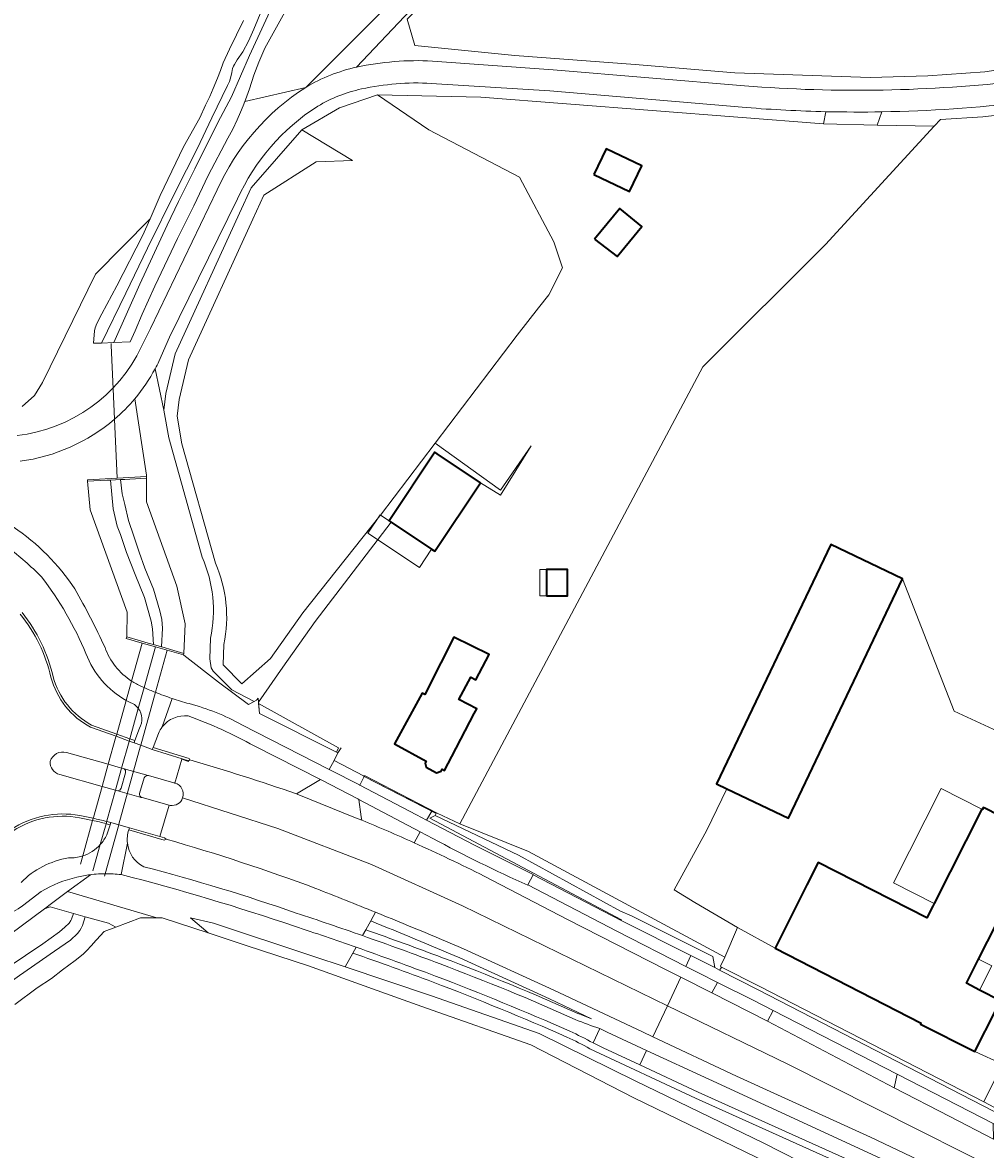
# Model space of a CAD drawing. Header units: metres. Extents: x 200176 to 205485, y 394066 to 399855.
# Tile 173 of 230: x 204404 to 204551, y 396397 to 396569. Entities that reach past the tile are written whole.
import ezdxf
from ezdxf.enums import TextEntityAlignment as Align

# ---------------------------------------------------------------- set-up
doc = ezdxf.new("R2010")
doc.units = ezdxf.units.M
doc.linetypes.add('IE-TERREINAFSCHEIDING', pattern=[10, 8, -2])
for name, color, linetype, lineweight in [('B-WE-GR-BOS_GEMENGD-GV', 40, 'Continuous', 13), ('B-WE-GR-BOS_LOOF-GV', 40, 'Continuous', 13), ('B-WE-GR-BOS_NAALD-GV', 40, 'Continuous', 13), ('B-WE-GR-BOUWLAND-GV', 80, 'Continuous', 13), ('B-WE-GR-GRAS-GV', 60, 'Continuous', 13), ('B-WE-GR-GROENVOORZIENING-GV', 80, 'Continuous', 18), ('B-WE-GW-TALUD_KRUIN-G', 90, 'Continuous', 18), ('B-WE-IE-TERREINAFSCHEIDING-G', 210, 'IE-TERREINAFSCHEIDING', 18), ('B-WE-IE-TERREINAFSCHEIDING_KUNSTMATIG_HEKWERK-G', 20, 'IE-TERREINAFSCHEIDING-KUNSTMATIG', 18), ('B-WE-IE-TERREINAFSCHEIDING_KUNSTMATIG_MUUR-G', 90, 'IE-TERREINAFSCHEIDING-KUNSTMATIG-DICHT', 18), ('B-WE-IE-TERREINAFSCHEIDING_KUNSTMATIG_MUUR-GV', 90, 'Continuous', 18), ('B-WE-KW-KUNSTWERK_DUIKER-G', 170, 'Continuous', 18), ('B-WE-OG-BEBOUWING-GV', 7, 'Continuous', 35), ('B-WE-OG-BEBOUWING-T18', 10, 'Continuous', 18), ('B-WE-OG-BEBOUWING_LOODS-GV', 7, 'Continuous', 35), ('B-WE-OG-BEBOUWING_LUIFEL-GV', 7, 'Continuous', 18), ('B-WE-OG-BEBOUWING_SCHUUR-GV', 7, 'Continuous', 35), ('B-WE-OG-TERREIN_CULTUURSCHEIDING-GV', 7, 'Continuous', 18), ('B-WE-OG-TERREIN_ERF-GV', 7, 'Continuous', 18), ('B-WE-OG-WATER-GV', 130, 'Continuous', 18), ('B-WE-OG-WATER_SLOOT-GV', 120, 'Continuous', 18), ('B-WE-OG-WEG-GV', 7, 'Continuous', 18), ('B-WE-VH-ONVERHARD-GV', 252, 'Continuous', 18), ('B-WE-VH-VERHARDING_ASFALT-GV', 252, 'Continuous', 18), ('B-WE-VH-VERHARDING_BETON-GV', 252, 'Continuous', 18), ('B-WE-VH-VERHARDING_BETONSTRAATSTEEN-GV', 252, 'Continuous', 18), ('B-WE-VH-VERHARDING_FUNDERING_ZAND-GV', 7, 'Continuous', 18), ('B-WE-VH-VERHARDING_GRASBETONSTEEN-GV', 70, 'Continuous', 18)]:
    doc.layers.add(name, color=color, linetype=linetype, lineweight=lineweight)
doc.styles.add('NLCS-ISO-M20-T18', font='NLCS-ISO.ttf', dxfattribs={"height": 0.036})
doc.linetypes.add('IE-TERREINAFSCHEIDING-KUNSTMATIG', pattern='A,4,[82,NLCS.shx,S=0.75,R=90,X=0,Y=0],4,-2', length=10)
doc.linetypes.add('IE-TERREINAFSCHEIDING-KUNSTMATIG-DICHT', pattern='A,8,-1,[82,NLCS.shx,S=0.75,R=90,X=0,Y=0],-1', length=10)

msp = doc.modelspace()

# ---------------------------------------------------------------- linework, layer by layer
at = {"layer": 'B-WE-GR-BOS_GEMENGD-GV', "flags": 128}
msp.add_lwpolyline([(204444.606, 396572.027), (204442.868, 396568.934), (204440.86, 396565.298), (204439.933, 396563.164), (204439.159, 396561.172), (204438.48, 396559.072), (204437.908, 396557.424), (204437.804, 396557.164), (204447.089, 396559.315), (204470.301, 396582.622)], dxfattribs=at)
at = {"layer": 'B-WE-GR-BOS_LOOF-GV', "flags": 128}
msp.add_lwpolyline([(204403.857, 396510.688), (204405.762, 396512.345), (204406.956, 396514.327), (204415.034, 396530.842), (204423.353, 396539.292), (204424.895, 396542.812), (204428.446, 396550.257), (204430.93, 396554.685), (204431.79, 396556.61), (204432.442, 396557.919), (204432.945, 396559.138), (204433.648, 396560.719), (204434.092, 396561.864), (204434.475, 396563.028), (204435.447, 396565.143), (204437.593, 396569.519)], dxfattribs=at)
at = {"layer": 'B-WE-GR-BOS_NAALD-GV', "flags": 128}
msp.add_lwpolyline([(204434.584, 396474.427), (204434.483, 396471.316), (204437.335, 396468.429), (204441.723, 396472.281), (204446.618, 396479.253), (204458.359, 396494.018), (204458.453, 396494.142), (204466.768, 396505.092), (204479.263, 396521.547), (204482.523, 396525.709), (204484.078, 396527.695), (204486.184, 396531.827), (204484.853, 396535.784), (204479.647, 396545.611), (204465.798, 396552.821), (204457.98, 396558.179), (204452.233, 396556.178), (204446.452, 396552.858), (204454.204, 396548.193), (204448.666, 396547.969), (204440.695, 396542.882), (204438.998, 396539.217), (204429.198, 396517.783), (204427.766, 396511.726), (204427.463, 396509.189), (204428.208, 396504.98), (204433.306, 396486.808)], dxfattribs=at)
at = {"layer": 'B-WE-GR-BOS_NAALD-GV'}
msp.add_lwpolyline([(204433.306, 396486.808, -0.1582633), (204434.584, 396474.427)], format="xyb", dxfattribs=at)
at = {"layer": 'B-WE-GR-BOUWLAND-GV', "flags": 128}
msp.add_lwpolyline([(204565.709, 396556.619), (204550.214, 396554.807), (204543.751, 396554.401), (204542.807, 396553.376), (204526.245, 396535.395), (204507.569, 396516.714), (204470.56, 396447.088), (204480.998, 396442.884), (204510.902, 396426.775), (204512.835, 396431.293), (204506.341, 396435.104), (204503.188, 396437.055), (204508.146, 396446.138), (204511.224, 396452.429), (204509.653, 396453.178), (204527.039, 396489.643), (204537.985, 396484.425), (204545.867, 396464.256), (204581.508, 396447.81)], dxfattribs=at)
at = {"layer": 'B-WE-GR-GRAS-GV', "flags": 128}
for points in [[(204501.498, 396608.562), (204488.224, 396595.222), (204462.526, 396569.698), (204463.666, 396565.673), (204478.899, 396564.193), (204497.231, 396562.806), (204512.443, 396561.539), (204533.042, 396560.821), (204541.848, 396561.056), (204550.519, 396561.666), (204577.555, 396565.796), (204579.283, 396566.282), (204561.305, 396584.943), (204557.531, 396588.43), (204555.442, 396586.394), (204557.069, 396583.435), (204552.223, 396578.416), (204545.704, 396579.174), (204533.531, 396585.116)], [(204411.684, 396433.43), (204413.481, 396432.929), (204417.002, 396431.947), (204418.162, 396431.359), (204421.876, 396432.771), (204424.377, 396432.771), (204410.794, 396436.762), (204407.913, 396434.625), (204407.614, 396434.403), (204407.272, 396434.149), (204408.127, 396434.421)]]:
    msp.add_lwpolyline(points, close=True, dxfattribs=at)
for points in [[(204433.306, 396486.808), (204428.208, 396504.98), (204427.463, 396509.189), (204427.766, 396511.726), (204429.198, 396517.783), (204438.998, 396539.217), (204440.695, 396542.882), (204448.666, 396547.969), (204454.204, 396548.193), (204446.452, 396552.858), (204438.766, 396543.995), (204436.982, 396540.154), (204427.182, 396518.72), (204425.75, 396512.663), (204425.447, 396510.126), (204426.192, 396505.917), (204431.29, 396487.745)], [(204439.223, 396465.757), (204439.576, 396465.955), (204439.809, 396466.231), (204439.864, 396465.63), (204443.605, 396470.959), (204448.5, 396477.931), (204460.101, 396493.041), (204459.757, 396493.27), (204466.731, 396503.714), (204467.075, 396503.485), (204473.692, 396499.07), (204476.735, 396497.166), (204481.39, 396504.669), (204476.72, 396497.955), (204466.768, 396505.092), (204458.453, 396494.142), (204458.359, 396494.018), (204446.618, 396479.253), (204441.723, 396472.281), (204437.335, 396468.429), (204434.483, 396471.316), (204434.584, 396474.427)], [(204432.568, 396475.364), (204432.467, 396472.253), (204432.653, 396470.839), (204432.986, 396470.377), (204435.837, 396467.49), (204439.223, 396465.757)], [(204515.688, 396396.316), (204497.058, 396405.324), (204481.367, 396413.402), (204465.449, 396418.999), (204461.203, 396420.519), (204447.485, 396425.43), (204438.013, 396428.564), (204432.184, 396430.478), (204425.2, 396432.771), (204424.377, 396432.771), (204421.876, 396432.771), (204418.162, 396431.359), (204416.379, 396430.681), (204414.653, 396428.811), (204414.542, 396428.664), (204413.578, 396427.647), (204413.161, 396427.207), (204411.972, 396426.247), (204410.035, 396424.83), (204408.346, 396423.541), (204406.185, 396422.083), (204402.782, 396419.556)]]:
    msp.add_lwpolyline(points, dxfattribs=at)
at = {"layer": 'B-WE-GR-GRAS-GV'}
for points in [[(204431.29, 396487.745, -0.1583127), (204432.568, 396475.364)], [(204434.584, 396474.427, 0.1582633), (204433.306, 396486.808)]]:
    msp.add_lwpolyline(points, format="xyb", dxfattribs=at)
at = {"layer": 'B-WE-GR-GROENVOORZIENING-GV', "flags": 128}
msp.add_lwpolyline([(204536.718, 396406.853), (204537.169, 396408.941), (204518.291, 396418.652), (204517.389, 396417.032)], close=True, dxfattribs=at)
at = {"layer": 'B-WE-GW-TALUD_KRUIN-G', "flags": 128}
for points in [[(204446.452, 396552.858), (204438.766, 396543.995), (204436.982, 396540.154), (204427.182, 396518.72), (204425.75, 396512.663), (204425.447, 396510.126), (204426.192, 396505.917), (204431.29, 396487.745)], [(204432.568, 396475.364), (204432.467, 396472.253), (204432.653, 396470.839), (204432.986, 396470.377), (204435.837, 396467.49), (204439.223, 396465.757)]]:
    msp.add_lwpolyline(points, dxfattribs=at)
at = {"layer": 'B-WE-GW-TALUD_KRUIN-G'}
msp.add_lwpolyline([(204431.29, 396487.745, -0.1583127), (204432.568, 396475.364)], format="xyb", dxfattribs=at)
at = {"layer": 'B-WE-IE-TERREINAFSCHEIDING-G', "flags": 128}
for points in [[(204439.809, 396466.231), (204440.022, 396463.915)], [(204440.022, 396463.915), (204442.758, 396462.543)], [(204442.758, 396462.543), (204449.239, 396459.294)], [(204449.239, 396459.294), (204451.975, 396457.922)], [(204451.975, 396457.922), (204452.49, 396458.677)]]:
    msp.add_lwpolyline(points, dxfattribs=at)
at = {"layer": 'B-WE-IE-TERREINAFSCHEIDING_KUNSTMATIG_HEKWERK-G', "flags": 128}
msp.add_lwpolyline([(204455.868, 396454.387), (204456.12, 396454.431), (204467.099, 396448.73)], dxfattribs=at)
at = {"layer": 'B-WE-IE-TERREINAFSCHEIDING_KUNSTMATIG_MUUR-G', "flags": 128}
msp.add_lwpolyline([(204455.995, 396454.32), (204466.941, 396448.685)], dxfattribs=at)
at = {"layer": 'B-WE-IE-TERREINAFSCHEIDING_KUNSTMATIG_MUUR-GV', "flags": 128}
for points in [[(204422.823, 396500.01), (204418.333, 396499.772), (204413.806, 396499.532), (204413.818, 396499.282), (204416.787, 396499.44), (204417.189, 396499.461), (204417.308, 396499.467), (204418.842, 396499.549), (204419.495, 396499.584), (204420.296, 396499.626), (204422.836, 396499.761)], [(204419.803, 396475.581), (204419.735, 396475.341), (204422.161, 396474.642), (204424.186, 396474.059), (204425.949, 396473.551), (204428.443, 396472.832), (204428.512, 396473.072), (204426.453, 396473.665), (204425.501, 396473.939), (204425.112, 396474.051), (204423.891, 396474.403), (204423.078, 396474.637), (204421.91, 396474.974)]]:
    msp.add_lwpolyline(points, close=True, dxfattribs=at)
at = {"layer": 'B-WE-KW-KUNSTWERK_DUIKER-G', "flags": 128}
for points in [[(204418.333, 396499.772), (204417.929, 396508.752), (204417.722, 396513.354), (204417.424, 396519.963), (204417.413, 396520.213), (204417.41, 396520.285)], [(204412.749, 396440.955), (204413.095, 396442.195), (204414.609, 396447.613), (204414.702, 396447.946), (204414.729, 396448.042), (204416.059, 396452.803), (204416.115, 396453.005), (204416.94, 396455.957), (204416.997, 396456.16), (204418.162, 396460.329), (204418.188, 396460.425), (204418.283, 396460.763), (204419.717, 396465.896), (204420.541, 396468.846), (204422.161, 396474.642)], [(204424.186, 396474.059), (204422.451, 396467.851), (204421.566, 396464.682), (204420.271, 396460.051), (204420.177, 396459.713), (204420.15, 396459.617), (204419.023, 396455.586), (204418.967, 396455.384), (204418.142, 396452.433), (204418.086, 396452.23), (204416.775, 396447.54), (204416.748, 396447.443), (204416.655, 396447.111), (204415.763, 396443.921), (204414.645, 396439.919)], [(204425.949, 396473.551), (204424.172, 396467.13), (204421.941, 396459.066), (204421.914, 396458.969), (204418.611, 396447.03), (204418.585, 396446.934), (204416.525, 396439.49), (204416.429, 396439.142)]]:
    msp.add_lwpolyline(points, dxfattribs=at)
at = {"layer": 'B-WE-OG-BEBOUWING-GV', "flags": 128}
for points in [[(204473.692, 396499.07), (204467.075, 396503.485), (204466.731, 396503.714), (204459.757, 396493.27), (204460.101, 396493.041), (204466.246, 396488.941), (204466.718, 396488.626)], [(204483.74, 396481.852), (204486.946, 396481.852), (204486.946, 396485.87), (204483.74, 396485.87)], [(204472.747, 396463.905), (204473.125, 396464.639), (204470.406, 396466.017), (204472.221, 396469.424), (204472.978, 396469.02), (204474.997, 396472.902), (204469.623, 396475.525), (204467.66, 396471.629), (204465.233, 396466.812), (204464.792, 396467.022), (204460.57, 396459.293), (204465.422, 396456.642), (204465.276, 396456.361), (204465.414, 396455.733), (204467.015, 396454.885), (204467.685, 396455.095), (204467.844, 396455.401), (204468.226, 396455.203), (204469.341, 396457.35)], [(204550.511, 396449.47), (204550.288, 396449.583), (204550.139, 396449.288), (204550.08, 396449.318), (204542.786, 396434.958), (204542.584, 396434.56), (204541.671, 396432.763), (204525.109, 396441.178), (204523.41, 396437.793), (204518.577, 396428.161), (204540.806, 396416.711), (204540.737, 396416.578), (204548.988, 396412.387), (204552.187, 396418.683), (204552.926, 396420.138), (204549.721, 396421.766), (204547.7, 396422.793), (204549.562, 396426.459), (204559.05, 396445.132)]]:
    msp.add_lwpolyline(points, close=True, dxfattribs=at)
at = {"layer": 'B-WE-OG-BEBOUWING_LOODS-GV', "flags": 128}
msp.add_lwpolyline([(204531.052, 396469.883), (204537.985, 396484.425), (204527.039, 396489.643), (204509.653, 396453.178), (204511.224, 396452.429), (204520.599, 396447.96)], close=True, dxfattribs=at)
at = {"layer": 'B-WE-OG-BEBOUWING_LUIFEL-GV', "flags": 128}
for points in [[(204460.101, 396493.041), (204458.453, 396494.142), (204458.398, 396494.178), (204456.531, 396491.382), (204464.379, 396486.141), (204466.246, 396488.941)], [(204483.74, 396485.87), (204483.137, 396485.87), (204482.732, 396485.87), (204482.732, 396481.852), (204483.137, 396481.852), (204483.74, 396481.852)], [(204536.595, 396438.103), (204542.786, 396434.958), (204550.08, 396449.318), (204543.89, 396452.462)], [(204549.721, 396421.766), (204551.583, 396425.432), (204549.562, 396426.459), (204547.7, 396422.793)]]:
    msp.add_lwpolyline(points, close=True, dxfattribs=at)
at = {"layer": 'B-WE-OG-BEBOUWING_SCHUUR-GV', "flags": 128}
for points in [[(204490.966, 396546.047), (204496.403, 396543.441), (204498.283, 396547.364), (204492.846, 396549.97)], [(204491.038, 396536.19), (204494.486, 396533.536), (204498.261, 396538.096), (204494.911, 396540.869)]]:
    msp.add_lwpolyline(points, close=True, dxfattribs=at)
at = {"layer": 'B-WE-OG-TERREIN_CULTUURSCHEIDING-GV', "flags": 128}
for points in [[(204439.809, 396466.231), (204439.576, 396465.955), (204439.223, 396465.757), (204438.354, 396465.269), (204433.784, 396468.668), (204428.487, 396472.798), (204428.443, 396472.832), (204425.949, 396473.551), (204424.186, 396474.059), (204422.161, 396474.642), (204419.735, 396475.341), (204419.803, 396475.581), (204419.862, 396479.349), (204414.235, 396494.953), (204413.818, 396499.282), (204413.806, 396499.532), (204418.333, 396499.772), (204422.823, 396500.01), (204422.792, 396500.219), (204421.044, 396511.863)], [(204422.041, 396468.034), (204422.451, 396467.851)], [(204437.354, 396462.198), (204450.665, 396455.387), (204451.415, 396456.735), (204451.975, 396457.922), (204451.779, 396458.02), (204440.022, 396463.915), (204439.884, 396465.413), (204439.864, 396465.63), (204439.809, 396466.231)], [(204414.446, 396462.138), (204418.283, 396460.763), (204420.271, 396460.051), (204421.054, 396459.771), (204421.739, 396461.686)], [(204424.628, 396460.871), (204423.817, 396458.729), (204429.329, 396457.033), (204429.393, 396456.836)], [(204445.662, 396451.66), (204449.34, 396453.866), (204439.238, 396458.963)], [(204455.136, 396450.821), (204455.528, 396448.159), (204455.602, 396447.655)], [(204463.578, 396444.211), (204464.507, 396445.884), (204455.136, 396450.821)], [(204416.763, 396445.413), (204417.265, 396446.943), (204416.655, 396447.111)], [(204425.821, 396444.742), (204425.488, 396444.628), (204420.115, 396446.156)], [(204410.919, 396441.896), (204410.965, 396441.896)], [(204378.783, 396413.351), (204378.541, 396412.838), (204385.326, 396417.882), (204385.532, 396418.023), (204385.612, 396418.082), (204395.193, 396425.189), (204407.272, 396434.149), (204407.614, 396434.403), (204407.913, 396434.625), (204410.794, 396436.762), (204414.266, 396439.337)], [(204414.49, 396439.364), (204414.266, 396439.337), (204410.794, 396436.762)], [(204415.885, 396439.473), (204415.843, 396439.471)], [(204406.783, 396436.788), (204403.933, 396434.58)], [(204410.794, 396436.762), (204424.377, 396432.771), (204425.2, 396432.771), (204432.184, 396430.478), (204429.539, 396432.748), (204433.028, 396431.958), (204448.17, 396426.922), (204453.074, 396425.279), (204454.251, 396427.399), (204454.743, 396428.286)], [(204455.724, 396430.054), (204456.216, 396430.941), (204456.97, 396432.3), (204457.703, 396433.622)], [(204456.97, 396432.3), (204456.216, 396430.941)], [(204454.251, 396427.399), (204453.074, 396425.279), (204466.23, 396420.871), (204482.648, 396415.138), (204497.243, 396407.951), (204516.837, 396398.415), (204549.54, 396381.75)], [(204490.619, 396417.377), (204484.212, 396420.402), (204470.532, 396426.68)], [(204549.54, 396381.75), (204553.828, 396379.565), (204554.943, 396382.037), (204556.37, 396381.37), (204604.956, 396356.429), (204615.254, 396351.143), (204737.01, 396289.125), (204802.14, 396255.317), (204816.743, 396247.737), (204821.09, 396245.214), (204821.566, 396245.692), (204802.283, 396255.608), (204783.376, 396265.329), (204737.118, 396289.114), (204615.275, 396351.679), (204560.049, 396380.009), (204543.933, 396388.017), (204532.481, 396393.544), (204506.44, 396405.297), (204490.37, 396412.828)]]:
    msp.add_lwpolyline(points, dxfattribs=at)
at = {"layer": 'B-WE-OG-TERREIN_CULTUURSCHEIDING-GV'}
for points in [[(204421.044, 396511.863, -0.0395117), (204417.929, 396508.752)], [(204417.929, 396508.752, -0.1437889), (204403.562, 396502.33)], [(204402.503, 396492.34, -0.0986424), (204411.902, 396482.883)], [(204406.8, 396484.733, 0.0360475), (204401.673, 396489.229)], [(204413.595, 396473.034, 0.0652131), (204406.8, 396484.733)], [(204411.902, 396482.883, -0.0212503), (204416.494, 396473.956)], [(204403.86, 396479.278, -0.1118759), (204408.601, 396469.51)], [(204416.494, 396473.956, 0.1621787), (204420.541, 396468.846)], [(204419.717, 396465.896, -0.1763132), (204413.595, 396473.034)], [(204408.601, 396469.51, 0.2073872), (204414.446, 396462.138)], [(204420.541, 396468.846, 0.0414554), (204422.041, 396468.034)], [(204422.451, 396467.851, 0.0088641), (204424.172, 396467.13)], [(204424.172, 396467.13, 0.01298), (204426.712, 396466.199)], [(204420.996, 396465.261, -0.0259933), (204419.717, 396465.896)], [(204421.566, 396464.682, 0.0739662), (204420.996, 396465.261)], [(204421.739, 396461.686, 0.2947074), (204421.566, 396464.682)], [(204426.712, 396466.199, 0.0135586), (204429.299, 396465.406)], [(204429.299, 396465.406, -0.0600972), (204437.354, 396462.198)], [(204429.172, 396463.543, 0.2579592), (204425.221, 396461.874)], [(204439.238, 396458.963, 0.0375526), (204429.172, 396463.543)], [(204425.221, 396461.874, 0.0650547), (204424.628, 396460.871)], [(204429.393, 396456.836, -0.0132817), (204445.662, 396451.66)], [(204412.593, 396448.02, 0.1900042), (204402.52, 396446.044)], [(204414.609, 396447.613, 0.0103936), (204412.593, 396448.02)], [(204416.655, 396447.111, 0.0108208), (204414.609, 396447.613)], [(204455.602, 396447.655, -0.0078294), (204463.578, 396444.211)], [(204420.115, 396446.156, 0.1115124), (204419.902, 396444.139)], [(204415.763, 396443.921, 0.0738113), (204416.763, 396445.413)], [(204419.902, 396444.139, 0.251775), (204422.405, 396440.553)], [(204448.585, 396437.25, 0.0201099), (204425.821, 396444.742)], [(204413.095, 396442.195, 0.1311119), (204415.763, 396443.921)], [(204403.7, 396438.162, -0.1567789), (204410.919, 396441.896)], [(204410.965, 396441.896, 0.0877773), (204413.095, 396442.195)], [(204412.192, 396438.962, 0.0747302), (204406.783, 396436.788)], [(204414.266, 396439.337, 0.0274573), (204412.192, 396438.962)], [(204415.843, 396439.471, 0.0169517), (204414.49, 396439.364)], [(204416.525, 396439.49, 0.007807), (204415.885, 396439.473)], [(204418.969, 396439.36, 0.0310956), (204416.525, 396439.49)], [(204445.376, 396431.494, 0.0187752), (204418.969, 396439.36)], [(204422.405, 396440.553, -0.019982), (204445.626, 396433.497)], [(204457.703, 396433.622, 0.0028772), (204448.585, 396437.25)], [(204403.933, 396434.58, -0.0873937), (204392.136, 396429.419)], [(204445.626, 396433.497, -0.0045931), (204455.724, 396430.054)], [(204470.532, 396426.68, 0.0043495), (204456.97, 396432.3)], [(204454.743, 396428.286, 0.0040511), (204445.376, 396431.494)], [(204456.216, 396430.941, -0.0053745), (204467.913, 396426.686)], [(204466.466, 396422.968, 0.0052536), (204454.251, 396427.399)], [(204467.913, 396426.686, -0.0149358), (204488.544, 396418.206)], [(204486.869, 396414.603, 0.0122542), (204466.466, 396422.968)], [(204488.544, 396418.206, 0.0128804), (204490.619, 396417.377)], [(204490.37, 396412.828, 0.0158319), (204486.869, 396414.603)]]:
    msp.add_lwpolyline(points, format="xyb", dxfattribs=at)
at = {"layer": 'B-WE-OG-TERREIN_CULTUURSCHEIDING-GV', "flags": 128}
msp.add_lwpolyline([(204455.995, 396454.32), (204455.326, 396452.966), (204463.928, 396448.457), (204465.484, 396447.645), (204466.256, 396449.037)], close=True, dxfattribs=at)
at = {"layer": 'B-WE-OG-TERREIN_ERF-GV', "flags": 128}
for points in [[(204470.56, 396447.088), (204507.569, 396516.714), (204526.245, 396535.395), (204542.807, 396553.376), (204534.137, 396553.555), (204525.941, 396553.781), (204473.735, 396557.809), (204457.98, 396558.179), (204465.798, 396552.821), (204479.647, 396545.611), (204484.853, 396535.784), (204486.184, 396531.827), (204484.078, 396527.695), (204482.523, 396525.709), (204479.263, 396521.547), (204466.768, 396505.092), (204476.72, 396497.955), (204481.39, 396504.669), (204476.735, 396497.166), (204473.692, 396499.07), (204466.718, 396488.626), (204466.246, 396488.941), (204460.101, 396493.041), (204448.5, 396477.931), (204443.605, 396470.959), (204439.864, 396465.63), (204439.884, 396465.413), (204452.07, 396458.676), (204451.779, 396458.02), (204451.975, 396457.922), (204451.415, 396456.735), (204455.868, 396454.387), (204456.12, 396454.431), (204467.099, 396448.73)], [(204483.74, 396485.87), (204486.946, 396485.87), (204486.946, 396481.852), (204483.74, 396481.852)], [(204473.125, 396464.639), (204472.747, 396463.905), (204469.341, 396457.35), (204468.226, 396455.203), (204467.844, 396455.401), (204467.685, 396455.095), (204467.015, 396454.885), (204465.414, 396455.733), (204465.276, 396456.361), (204465.422, 396456.642), (204460.57, 396459.293), (204464.792, 396467.022), (204465.233, 396466.812), (204467.66, 396471.629), (204469.623, 396475.525), (204474.997, 396472.902), (204472.978, 396469.02), (204472.221, 396469.424), (204470.406, 396466.017)], [(204439.884, 396465.413), (204440.022, 396463.915), (204451.779, 396458.02), (204452.07, 396458.676)]]:
    msp.add_lwpolyline(points, close=True, dxfattribs=at)
for points in [[(204581.508, 396447.81), (204545.867, 396464.256), (204537.985, 396484.425), (204531.052, 396469.883), (204520.599, 396447.96), (204511.224, 396452.429), (204508.146, 396446.138), (204503.188, 396437.055), (204506.341, 396435.104), (204512.835, 396431.293), (204518.577, 396428.161), (204523.41, 396437.793), (204525.109, 396441.178), (204541.671, 396432.763), (204542.584, 396434.56), (204542.786, 396434.958), (204550.08, 396449.318), (204550.139, 396449.288), (204550.288, 396449.583), (204550.511, 396449.47), (204559.05, 396445.132), (204549.562, 396426.459), (204547.7, 396422.793), (204549.721, 396421.766), (204552.926, 396420.138)], [(204552.187, 396418.683), (204548.988, 396412.387), (204553.19, 396410.464), (204550.34, 396404.711), (204551.998, 396403.856)]]:
    msp.add_lwpolyline(points, dxfattribs=at)
at = {"layer": 'B-WE-OG-WATER-GV', "flags": 128}
msp.add_lwpolyline([(204440.994, 396572.621), (204439.143, 396568.197), (204438.361, 396566.338), (204437.485, 396564.743), (204436.644, 396563.498), (204436.234, 396562.79), (204436.064, 396562.531), (204435.932, 396562.165), (204435.806, 396561.593), (204435.644, 396560.899), (204435.439, 396560.22), (204435.173, 396559.576), (204432.787, 396554.649), (204430.521, 396549.958), (204427.273, 396543.564), (204422.953, 396534.802), (204419.675, 396527.949), (204415.958, 396520.357), (204417.852, 396520.425), (204421.79, 396529.33), (204425.966, 396538.3), (204427.668, 396541.93), (204430.162, 396546.916), (204433.673, 396553.938), (204435.776, 396557.867), (204438.521, 396564.154), (204442.863, 396573.653)], dxfattribs=at)
for points in [[(204418.842, 396499.549), (204417.308, 396499.467), (204417.738, 396495.104), (204418.356, 396492.474), (204418.85, 396491.165), (204419.763, 396488.45), (204421.101, 396485.06), (204422.535, 396481.586), (204423.526, 396477.961), (204423.751, 396476.796), (204423.891, 396474.403), (204425.112, 396474.051), (204425.267, 396476.886), (204425.153, 396478.234), (204424.855, 396479.553), (204423.865, 396482.859), (204422.537, 396486.046), (204421.674, 396488.475), (204420.877, 396490.927), (204420.048, 396493.334), (204419.501, 396495.735), (204419.126, 396497.368)], [(204411.684, 396433.43), (204411.396, 396432.589), (204411.287, 396432.346), (204411.015, 396431.973), (204410.356, 396431.322), (204409.539, 396430.65), (204407.003, 396428.805), (204401.756, 396425.262), (204398.426, 396422.968), (204393.873, 396419.625), (204387.566, 396415.246), (204388.531, 396413.848), (204396.309, 396418.879), (204403.468, 396423.979), (204408.824, 396427.705), (204411.232, 396429.387), (204412.287, 396430.391), (204412.662, 396430.827), (204412.863, 396431.191), (204413.05, 396431.586), (204413.481, 396432.929)]]:
    msp.add_lwpolyline(points, close=True, dxfattribs=at)
at = {"layer": 'B-WE-OG-WATER_SLOOT-GV', "flags": 128}
for points in [[(204442.863, 396573.653), (204438.521, 396564.154), (204435.776, 396557.867), (204433.673, 396553.938), (204430.162, 396546.916), (204427.668, 396541.93), (204425.966, 396538.3), (204421.79, 396529.33), (204417.852, 396520.425), (204420.333, 396520.515), (204421.088, 396522.208), (204422.158, 396524.738), (204424.105, 396529.029), (204427.512, 396536.301), (204430, 396541.274), (204432.191, 396545.871), (204435.214, 396551.554), (204435.951, 396552.961), (204436.64, 396554.375), (204437.117, 396555.517), (204437.532, 396556.479), (204437.804, 396557.164), (204437.908, 396557.424), (204438.48, 396559.072), (204439.159, 396561.172), (204439.933, 396563.164), (204440.86, 396565.298), (204442.868, 396568.934), (204444.606, 396572.027)], [(204437.593, 396569.519), (204435.447, 396565.143), (204434.475, 396563.028), (204434.092, 396561.864), (204433.648, 396560.719), (204432.945, 396559.138), (204432.442, 396557.919), (204431.79, 396556.61), (204430.93, 396554.685), (204428.446, 396550.257), (204424.895, 396542.812), (204423.353, 396539.292), (204422.204, 396536.669), (204418.315, 396529.058), (204416.024, 396524.781), (204415.26, 396523.332), (204415, 396522.668), (204414.891, 396522.19), (204414.733, 396520.313), (204415.958, 396520.357), (204419.675, 396527.949), (204422.953, 396534.802), (204427.273, 396543.564), (204430.521, 396549.958), (204432.787, 396554.649), (204435.173, 396559.576), (204435.439, 396560.22), (204435.644, 396560.899), (204435.806, 396561.593), (204435.932, 396562.165), (204436.064, 396562.531), (204436.234, 396562.79), (204436.644, 396563.498), (204437.485, 396564.743), (204438.361, 396566.338), (204439.143, 396568.197), (204440.994, 396572.621)], [(204402.782, 396419.556), (204406.185, 396422.083), (204408.346, 396423.541), (204410.035, 396424.83), (204411.972, 396426.247), (204413.161, 396427.207), (204413.578, 396427.647), (204414.542, 396428.664), (204414.653, 396428.811), (204416.379, 396430.681), (204418.162, 396431.359), (204417.002, 396431.947), (204413.481, 396432.929), (204413.05, 396431.586), (204412.863, 396431.191), (204412.662, 396430.827), (204412.287, 396430.391), (204411.232, 396429.387), (204408.824, 396427.705), (204403.468, 396423.979)]]:
    msp.add_lwpolyline(points, dxfattribs=at)
for points in [[(204413.818, 396499.282), (204414.235, 396494.953), (204419.862, 396479.349), (204419.803, 396475.581), (204421.91, 396474.974), (204423.078, 396474.637), (204423.891, 396474.403), (204423.751, 396476.796), (204423.526, 396477.961), (204422.535, 396481.586), (204421.101, 396485.06), (204419.763, 396488.45), (204418.85, 396491.165), (204418.356, 396492.474), (204417.738, 396495.104), (204417.308, 396499.467), (204417.189, 396499.461), (204416.787, 396499.44)], [(204428.512, 396473.072), (204428.705, 396477.56), (204427.44, 396483.3), (204422.793, 396496.175), (204422.836, 396499.761), (204420.296, 396499.626), (204419.495, 396499.584), (204418.842, 396499.549), (204419.126, 396497.368), (204419.501, 396495.735), (204420.048, 396493.334), (204420.877, 396490.927), (204421.674, 396488.475), (204422.537, 396486.046), (204423.865, 396482.859), (204424.855, 396479.553), (204425.153, 396478.234), (204425.267, 396476.886), (204425.112, 396474.051), (204425.501, 396473.939), (204426.453, 396473.665)], [(204395.193, 396425.189), (204385.612, 396418.082), (204387.566, 396415.246), (204393.873, 396419.625), (204398.426, 396422.968), (204401.756, 396425.262), (204407.003, 396428.805), (204409.539, 396430.65), (204410.356, 396431.322), (204411.015, 396431.973), (204411.287, 396432.346), (204411.396, 396432.589), (204411.684, 396433.43), (204408.127, 396434.421), (204407.272, 396434.149)]]:
    msp.add_lwpolyline(points, close=True, dxfattribs=at)
at = {"layer": 'B-WE-OG-WEG-GV', "flags": 128}
for points in [[(204472.211, 396580.852), (204454.829, 396562.391)], [(204582.045, 396564.709), (204582.847, 396565.597), (204584.237, 396565.84), (204584.928, 396565.216), (204585.247, 396564.992), (204594.519, 396566.428), (204594.867, 396567.081), (204595.065, 396567.578), (204594.791, 396568.779), (204579.283, 396566.282), (204577.555, 396565.796), (204550.519, 396561.666), (204541.848, 396561.056), (204533.042, 396560.821), (204512.443, 396561.539), (204497.231, 396562.806), (204478.899, 396564.193), (204463.666, 396565.673), (204462.526, 396569.698)], [(204534.137, 396553.555), (204542.807, 396553.376), (204543.751, 396554.401), (204550.214, 396554.807), (204565.709, 396556.619), (204578.562, 396558.502), (204595.89, 396561.387), (204607.718, 396563.169), (204615.621, 396564.191), (204624.149, 396565.523), (204634.37, 396567.633), (204634.211, 396567.032), (204635.269, 396567.235), (204634.913, 396568.147)], [(204466.365, 396563.323), (204484.779, 396562.01), (204513.889, 396559.548)], [(204447.089, 396559.315), (204437.804, 396557.164), (204437.532, 396556.479), (204437.117, 396555.517), (204436.64, 396554.375), (204435.951, 396552.961), (204435.214, 396551.554), (204432.191, 396545.871), (204430, 396541.274), (204427.512, 396536.301), (204424.105, 396529.029), (204422.158, 396524.738), (204421.088, 396522.208), (204420.333, 396520.515), (204417.852, 396520.425), (204415.958, 396520.357), (204414.733, 396520.313), (204414.891, 396522.19), (204415, 396522.668), (204415.26, 396523.332), (204416.024, 396524.781), (204418.315, 396529.058), (204422.204, 396536.669), (204423.353, 396539.292), (204415.034, 396530.842), (204406.956, 396514.327), (204405.762, 396512.345), (204403.857, 396510.688)], [(204514.159, 396556.236), (204484.231, 396558.806), (204466.184, 396559.928)], [(204446.452, 396552.858), (204452.233, 396556.178), (204457.98, 396558.179), (204473.735, 396557.809), (204525.941, 396553.781), (204526.299, 396555.61)], [(204448.915, 396556.447), (204448.845, 396556.404)], [(204534.841, 396555.584), (204534.137, 396553.555)], [(204424.139, 396516.448), (204425.447, 396510.126), (204425.75, 396512.663), (204427.182, 396518.72), (204436.982, 396540.154), (204438.766, 396543.995), (204446.452, 396552.858)], [(204422.074, 396519.802), (204423.448, 396522.558), (204433.58, 396543.699)], [(204436.682, 396542.306), (204426.327, 396521.244), (204424.71, 396517.562)], [(204431.29, 396487.745), (204426.192, 396505.917), (204425.447, 396510.126), (204424.139, 396516.448)], [(204421.044, 396511.863), (204422.792, 396500.219), (204422.823, 396500.01), (204422.836, 396499.761), (204422.793, 396496.175), (204427.44, 396483.3), (204428.705, 396477.56), (204428.512, 396473.072), (204428.443, 396472.832), (204428.487, 396472.798), (204433.784, 396468.668)], [(204433.784, 396468.668), (204438.354, 396465.269), (204439.223, 396465.757), (204435.837, 396467.49), (204432.986, 396470.377), (204432.653, 396470.839), (204432.467, 396472.253), (204432.568, 396475.364)]]:
    msp.add_lwpolyline(points, dxfattribs=at)
at = {"layer": 'B-WE-OG-WEG-GV'}
for points in [[(204454.829, 396562.391, -0.0669184), (204466.365, 396563.323)], [(204433.58, 396543.699, -0.1463656), (204447.089, 396559.315)], [(204455.551, 396559.069, 0.0807827), (204448.915, 396556.447)], [(204466.184, 396559.928, 0.066864), (204455.551, 396559.069)], [(204513.889, 396559.548, 0.0486249), (204556.131, 396560.316)], [(204448.845, 396556.404, 0.1458024), (204436.682, 396542.306)], [(204526.299, 396555.61, -0.0141644), (204514.159, 396556.236)], [(204556.582, 396557.062, -0.0254922), (204534.841, 396555.584)], [(204403.115, 396506.265, 0.258506), (204422.074, 396519.802)], [(204424.139, 396516.448, -0.0489764), (204421.044, 396511.863)], [(204424.71, 396517.562, -0.0114279), (204424.139, 396516.448)], [(204432.568, 396475.364, 0.1583127), (204431.29, 396487.745)]]:
    msp.add_lwpolyline(points, format="xyb", dxfattribs=at)
at = {"layer": 'B-WE-OG-WEG-GV', "flags": 128}
msp.add_lwpolyline([(204466.941, 396448.685), (204466.776, 396448.364), (204479.463, 396442.298), (204495.039, 396433.769), (204496.712, 396433.067), (204509.089, 396426.9), (204509.39, 396425.22), (204510.08, 396424.789), (204510.405, 396425.194), (204510.31, 396425.3), (204510.228, 396425.385), (204510.902, 396426.775), (204480.998, 396442.884), (204470.56, 396447.088), (204467.099, 396448.73), (204456.12, 396454.431), (204455.868, 396454.387), (204455.995, 396454.32), (204466.256, 396449.037)], close=True, dxfattribs=at)
at = {"layer": 'B-WE-VH-ONVERHARD-GV', "flags": 128}
for points in [[(204466.776, 396448.364), (204466.941, 396448.685), (204466.256, 396449.037), (204465.484, 396447.645), (204472.77, 396443.845), (204481.724, 396439.373), (204481.699, 396439.322), (204495.132, 396432.363), (204495.18, 396432.455), (204465.979, 396447.954)], [(204495.18, 396432.455), (204495.132, 396432.363), (204495.326, 396432.263), (204505.741, 396427.047), (204509.39, 396425.22), (204509.089, 396426.9), (204496.712, 396433.067), (204495.039, 396433.769), (204479.463, 396442.298), (204466.776, 396448.364), (204465.979, 396447.954)], [(204429.539, 396432.748), (204432.184, 396430.478), (204438.013, 396428.564), (204447.485, 396425.43), (204461.203, 396420.519), (204465.449, 396418.999), (204481.367, 396413.402), (204497.058, 396405.324), (204515.688, 396396.316), (204518.281, 396395.019), (204536.89, 396387.059), (204547.11, 396382.028), (204546.649, 396380.83), (204547.048, 396380.63), (204548.563, 396379.948), (204548.72, 396379.877), (204549.54, 396381.75), (204516.837, 396398.415), (204497.243, 396407.951), (204482.648, 396415.138), (204466.23, 396420.871), (204453.074, 396425.279), (204448.17, 396426.922), (204433.028, 396431.958)]]:
    msp.add_lwpolyline(points, close=True, dxfattribs=at)
for points in [[(204457.703, 396433.622), (204456.97, 396432.3)], [(204456.216, 396430.941), (204455.724, 396430.054)], [(204454.743, 396428.286), (204454.251, 396427.399)], [(204698.215, 396315.575), (204618.204, 396356.816), (204612.164, 396359.906), (204563.309, 396384.902), (204545.617, 396393.421), (204533.117, 396399.352), (204512.697, 396408.649), (204499.953, 396414.634), (204498.373, 396415.376), (204484.845, 396421.762), (204471.118, 396428.061)], [(204470.532, 396426.68), (204484.212, 396420.402), (204490.619, 396417.377)], [(204491.867, 396415.886), (204493.001, 396415.341), (204498.992, 396412.571), (204508.468, 396408.19), (204535.913, 396395.552), (204544.621, 396391.233), (204561.776, 396382.281), (204610.694, 396357.04), (204616.607, 396353.989), (204696.854, 396312.923)], [(204696.037, 396311.333), (204615.732, 396352.569), (204609.927, 396355.547), (204560.5, 396380.902), (204544.373, 396388.915), (204532.904, 396394.45), (204506.857, 396406.206), (204497.958, 396410.355), (204492.392, 396412.95), (204490.85, 396413.705)], [(204490.37, 396412.828), (204506.44, 396405.297), (204532.481, 396393.544), (204543.933, 396388.017), (204560.049, 396380.009), (204615.275, 396351.679), (204737.118, 396289.114)]]:
    msp.add_lwpolyline(points, dxfattribs=at)
at = {"layer": 'B-WE-VH-ONVERHARD-GV'}
for points in [[(204456.97, 396432.3, -0.0043495), (204470.532, 396426.68)], [(204471.118, 396428.061, 0.0042541), (204457.703, 396433.622)], [(204467.913, 396426.686, 0.0053745), (204456.216, 396430.941)], [(204455.724, 396430.054, -0.0054401), (204467.561, 396425.75)], [(204454.251, 396427.399, -0.0052536), (204466.466, 396422.968)], [(204466.823, 396423.902, 0.0052124), (204454.743, 396428.286)], [(204467.561, 396425.75, -0.0149349), (204488.136, 396417.293)], [(204488.544, 396418.206, 0.0149358), (204467.913, 396426.686)], [(204487.293, 396415.509, 0.0122462), (204466.823, 396423.902)], [(204466.466, 396422.968, -0.0122542), (204486.869, 396414.603)], [(204488.136, 396417.293, 0.0228658), (204491.867, 396415.886)], [(204490.619, 396417.377, -0.0128804), (204488.544, 396418.206)], [(204490.85, 396413.705, 0.0158115), (204487.293, 396415.509)], [(204486.869, 396414.603, -0.0158319), (204490.37, 396412.828)]]:
    msp.add_lwpolyline(points, format="xyb", dxfattribs=at)
at = {"layer": 'B-WE-VH-VERHARDING_ASFALT-GV'}
for points in [[(204466.365, 396563.323, 0.0669184), (204454.829, 396562.391)], [(204454.829, 396562.391, 0.0824488), (204447.089, 396559.315)], [(204447.089, 396559.315, 0.1463656), (204433.58, 396543.699)], [(204448.915, 396556.447, -0.0807827), (204455.551, 396559.069)], [(204455.551, 396559.069, -0.066864), (204466.184, 396559.928)], [(204556.131, 396560.316, -0.0486249), (204513.889, 396559.548)], [(204436.682, 396542.306, -0.1458024), (204448.845, 396556.404)], [(204514.159, 396556.236, 0.0141644), (204526.299, 396555.61)], [(204534.841, 396555.584, 0.0254922), (204556.582, 396557.062)], [(204526.299, 396555.61, 0.0098358), (204534.841, 396555.584)], [(204422.074, 396519.802, -0.258506), (204403.115, 396506.265)], [(204421.044, 396511.863, 0.0489764), (204424.139, 396516.448)], [(204424.139, 396516.448, 0.0114279), (204424.71, 396517.562)], [(204417.929, 396508.752, 0.0395117), (204421.044, 396511.863)], [(204403.562, 396502.33, 0.1437889), (204417.929, 396508.752)], [(204410.631, 396457.96, 0.406458), (204408.158, 396456.615)], [(204408.158, 396456.615, 0.3811744), (204409.596, 396454.63)], [(204445.662, 396451.66, 0.0132817), (204429.393, 396456.836)], [(204419.63, 396454.871, 0.297542), (204419.388, 396455.484)], [(204419.388, 396455.484, -0.297542), (204419.63, 396454.871)], [(204423.045, 396454.461, 0.3430298), (204422.484, 396454.081)], [(204422.484, 396454.081, -0.3430298), (204423.045, 396454.461)], [(204427.131, 396453.308, 0.0193106), (204426.983, 396453.341)], [(204428.316, 396451.04, 0.4369879), (204427.131, 396453.308)], [(204427.131, 396453.308, -0.4369879), (204428.316, 396451.04)], [(204418.432, 396452.132, 0.3058474), (204418.961, 396452.522)], [(204418.961, 396452.522, -0.3058474), (204418.432, 396452.132)], [(204421.768, 396451.73, 0.3148033), (204422.022, 396451.115)], [(204422.022, 396451.115, -0.3148033), (204421.768, 396451.73)], [(204426.439, 396449.894, 0.3549103), (204428.316, 396451.04)], [(204428.316, 396451.04, -0.3549103), (204426.439, 396449.894)], [(204463.578, 396444.211, 0.0078294), (204455.602, 396447.655)], [(204425.821, 396444.742, -0.0201099), (204448.585, 396437.25)], [(204474.254, 396439.124, 0.0106629), (204463.578, 396444.211)], [(204448.585, 396437.25, -0.0028772), (204457.703, 396433.622)], [(204457.703, 396433.622, -0.0042541), (204471.118, 396428.061)]]:
    msp.add_lwpolyline(points, format="xyb", dxfattribs=at)
at = {"layer": 'B-WE-VH-VERHARDING_ASFALT-GV', "flags": 128}
for points in [[(204513.889, 396559.548), (204484.779, 396562.01), (204466.365, 396563.323)], [(204466.184, 396559.928), (204484.231, 396558.806), (204514.159, 396556.236)], [(204448.845, 396556.404), (204448.915, 396556.447)], [(204433.58, 396543.699), (204423.448, 396522.558), (204422.074, 396519.802)], [(204424.71, 396517.562), (204426.327, 396521.244), (204436.682, 396542.306)], [(204419.288, 396455.512), (204419.023, 396455.586), (204416.997, 396456.16), (204410.631, 396457.96)], [(204429.393, 396456.836), (204429.229, 396456.708), (204429.2, 396456.613), (204428.199, 396456.921), (204427.131, 396453.308)], [(204409.596, 396454.63), (204416.059, 396452.803), (204418.086, 396452.23), (204418.312, 396452.166), (204418.432, 396452.132)], [(204418.961, 396452.522), (204419.63, 396454.871)], [(204419.63, 396454.871), (204418.961, 396452.522)], [(204419.388, 396455.484), (204419.288, 396455.512)], [(204423.045, 396454.461), (204419.388, 396455.484)], [(204426.983, 396453.341), (204423.136, 396454.436), (204423.045, 396454.461)], [(204422.484, 396454.081), (204421.768, 396451.73)], [(204421.768, 396451.73), (204422.484, 396454.081)], [(204418.432, 396452.132), (204422.022, 396451.115)], [(204422.022, 396451.115), (204422.143, 396451.081), (204426.27, 396449.94), (204426.439, 396449.894)], [(204428.316, 396451.04), (204442.839, 396446.389), (204457.066, 396440.9), (204470.948, 396434.591), (204502.168, 396419.384), (204504.19, 396423.721), (204501.851, 396424.906), (204486.951, 396432.515), (204474.254, 396439.124)], [(204471.118, 396428.061), (204484.845, 396421.762), (204498.373, 396415.376), (204499.953, 396414.634), (204502.168, 396419.384), (204470.948, 396434.591), (204457.066, 396440.9), (204442.839, 396446.389), (204428.316, 396451.04)], [(204455.602, 396447.655), (204454.675, 396448.03), (204445.785, 396451.617), (204445.662, 396451.66)], [(204426.439, 396449.894), (204426.27, 396449.94), (204424.862, 396445.159), (204425.581, 396444.955), (204425.821, 396444.742)]]:
    msp.add_lwpolyline(points, dxfattribs=at)
for points in [[(204480.928, 396437.772), (204494.459, 396430.761), (204504.961, 396425.375), (204505.741, 396427.047), (204495.326, 396432.263), (204495.132, 396432.363), (204481.699, 396439.322)], [(204518.577, 396428.161), (204512.835, 396431.293), (204510.902, 396426.775), (204510.228, 396425.385), (204510.31, 396425.3), (204516.258, 396422.29), (204550.34, 396404.711), (204553.19, 396410.464), (204548.988, 396412.387), (204540.737, 396416.578), (204540.806, 396416.711)], [(204546.361, 396404.212), (204551.812, 396401.408), (204616.406, 396368.177), (204617.145, 396369.617), (204560.027, 396399.081), (204516.005, 396421.79), (204510.08, 396424.789), (204509.39, 396425.22), (204505.741, 396427.047), (204504.961, 396425.375), (204506.982, 396424.338), (204509.818, 396422.924), (204515.25, 396420.217), (204518.291, 396418.652), (204537.169, 396408.941)], [(204536.718, 396406.853), (204517.389, 396417.032), (204508.925, 396421.321), (204504.19, 396423.721), (204502.168, 396419.384), (204520.398, 396410.504), (204567.385, 396386.874), (204613.736, 396362.971), (204615.423, 396366.261), (204551.829, 396399.059), (204545.168, 396402.495)], [(204499.953, 396414.634), (204512.697, 396408.649), (204533.117, 396399.352), (204545.617, 396393.421), (204563.309, 396384.902), (204612.164, 396359.906), (204613.736, 396362.971), (204567.385, 396386.874), (204520.398, 396410.504), (204502.168, 396419.384)], [(204493.001, 396415.341), (204491.867, 396415.886), (204490.85, 396413.705), (204492.392, 396412.95), (204497.958, 396410.355), (204498.992, 396412.571)], [(204609.927, 396355.547), (204610.694, 396357.04), (204561.776, 396382.281), (204544.621, 396391.233), (204535.913, 396395.552), (204508.468, 396408.19), (204498.992, 396412.571), (204497.958, 396410.355), (204506.857, 396406.206), (204532.904, 396394.45), (204544.373, 396388.915), (204560.5, 396380.902)]]:
    msp.add_lwpolyline(points, close=True, dxfattribs=at)
at = {"layer": 'B-WE-VH-VERHARDING_BETON-GV'}
for points in [[(204411.902, 396482.883, 0.0986424), (204402.503, 396492.34)], [(204401.673, 396489.229, -0.0360475), (204406.8, 396484.733)], [(204406.8, 396484.733, -0.0652131), (204413.595, 396473.034)], [(204416.494, 396473.956, 0.0212503), (204411.902, 396482.883)], [(204403.586, 396479.06, -0.1118769), (204408.262, 396469.425)], [(204408.262, 396469.425, 0.1118769), (204403.586, 396479.06)], [(204408.601, 396469.51, 0.1118759), (204403.86, 396479.278)], [(204420.541, 396468.846, -0.1621787), (204416.494, 396473.956)], [(204413.595, 396473.034, 0.1763132), (204419.717, 396465.896)], [(204408.262, 396469.425, 0.2079155), (204414.304, 396461.817)], [(204414.304, 396461.817, -0.2079155), (204408.262, 396469.425)], [(204414.446, 396462.138, -0.2073872), (204408.601, 396469.51)], [(204422.041, 396468.034, -0.0414554), (204420.541, 396468.846)], [(204424.172, 396467.13, -0.0088641), (204422.451, 396467.851)], [(204426.712, 396466.199, -0.01298), (204424.172, 396467.13)], [(204419.717, 396465.896, 0.0259933), (204420.996, 396465.261)], [(204420.996, 396465.261, -0.0739662), (204421.566, 396464.682)], [(204421.566, 396464.682, -0.2947074), (204421.739, 396461.686)], [(204429.299, 396465.406, -0.0135586), (204426.712, 396466.199)], [(204437.354, 396462.198, 0.0600972), (204429.299, 396465.406)], [(204425.221, 396461.874, -0.2579592), (204429.172, 396463.543)], [(204429.172, 396463.543, -0.0375526), (204439.238, 396458.963)], [(204424.628, 396460.871, -0.0650547), (204425.221, 396461.874)], [(204408.158, 396456.615, -0.406458), (204410.631, 396457.96)], [(204409.596, 396454.63, -0.3811744), (204408.158, 396456.615)], [(204426.983, 396453.341, -0.0193106), (204427.131, 396453.308)], [(204412.655, 396448.359, 0.1936141), (204402.17, 396446.227)], [(204402.17, 396446.227, -0.1936141), (204412.655, 396448.359)], [(204402.52, 396446.044, -0.1900042), (204412.593, 396448.02)], [(204412.593, 396448.02, -0.0103936), (204414.609, 396447.613)], [(204414.702, 396447.946, 0.0103312), (204412.655, 396448.359)], [(204412.655, 396448.359, -0.0103312), (204414.702, 396447.946)], [(204414.609, 396447.613, -0.0108208), (204416.655, 396447.111)], [(204416.748, 396447.443, 0.0103588), (204414.702, 396447.946)], [(204414.702, 396447.946, -0.0103588), (204416.748, 396447.443)], [(204419.902, 396444.139, -0.1115124), (204420.115, 396446.156)], [(204420.237, 396446.474, 0.0185505), (204420.115, 396446.156)], [(204420.115, 396446.156, -0.0185505), (204420.237, 396446.474)], [(204416.763, 396445.413, -0.0738113), (204415.763, 396443.921)], [(204422.405, 396440.553, -0.251775), (204419.902, 396444.139)], [(204466.417, 396444.878, 0.0192368), (204480.906, 396437.727)], [(204415.763, 396443.921, -0.1311119), (204413.095, 396442.195)], [(204410.919, 396441.896, 0.1567789), (204403.7, 396438.162)], [(204413.095, 396442.195, -0.0877773), (204410.965, 396441.896)], [(204406.783, 396436.788, -0.0747302), (204412.192, 396438.962)], [(204412.192, 396438.962, -0.0274573), (204414.266, 396439.337)], [(204414.49, 396439.364, -0.0169517), (204415.843, 396439.471)], [(204415.885, 396439.473, -0.007807), (204416.525, 396439.49)], [(204416.525, 396439.49, -0.0310956), (204418.969, 396439.36)], [(204418.969, 396439.36, -0.0187752), (204445.376, 396431.494)], [(204445.626, 396433.497, 0.019982), (204422.405, 396440.553)], [(204392.136, 396429.419, 0.0873937), (204403.933, 396434.58)], [(204455.724, 396430.054, 0.0045931), (204445.626, 396433.497)], [(204445.376, 396431.494, -0.0040511), (204454.743, 396428.286)], [(204467.561, 396425.75, 0.0054401), (204455.724, 396430.054)], [(204454.743, 396428.286, -0.0052124), (204466.823, 396423.902)], [(204488.136, 396417.293, 0.0149349), (204467.561, 396425.75)], [(204466.823, 396423.902, -0.0122462), (204487.293, 396415.509)], [(204491.867, 396415.886, -0.0228658), (204488.136, 396417.293)], [(204487.293, 396415.509, -0.0158115), (204490.85, 396413.705)]]:
    msp.add_lwpolyline(points, format="xyb", dxfattribs=at)
at = {"layer": 'B-WE-VH-VERHARDING_BETON-GV', "flags": 128}
for points in [[(204422.451, 396467.851), (204422.041, 396468.034)], [(204426.712, 396466.199), (204425.221, 396461.874)], [(204425.221, 396461.874), (204426.712, 396466.199)], [(204414.304, 396461.817), (204418.188, 396460.425), (204420.177, 396459.713), (204420.936, 396459.441), (204421.054, 396459.771), (204420.271, 396460.051), (204418.283, 396460.763), (204414.446, 396462.138)], [(204427.131, 396453.308), (204428.199, 396456.921), (204429.2, 396456.613), (204429.229, 396456.708), (204428.227, 396457.017), (204423.696, 396458.411), (204421.941, 396459.066), (204420.936, 396459.441), (204420.177, 396459.713), (204418.188, 396460.425), (204414.304, 396461.817)], [(204421.739, 396461.686), (204421.054, 396459.771), (204420.936, 396459.441), (204421.941, 396459.066), (204423.696, 396458.411), (204423.817, 396458.729), (204424.628, 396460.871)], [(204480.906, 396437.727), (204480.928, 396437.772), (204481.699, 396439.322), (204481.724, 396439.373), (204472.77, 396443.845), (204465.484, 396447.645), (204463.928, 396448.457), (204455.326, 396452.966), (204455.237, 396453.012), (204450.754, 396455.341), (204450.665, 396455.387), (204437.354, 396462.198)], [(204410.631, 396457.96), (204416.997, 396456.16), (204419.023, 396455.586), (204419.288, 396455.512), (204419.388, 396455.484), (204423.045, 396454.461), (204423.136, 396454.436), (204426.983, 396453.341)], [(204439.238, 396458.963), (204449.34, 396453.866), (204449.446, 396453.813), (204455.027, 396450.879), (204455.136, 396450.821), (204464.507, 396445.884), (204466.417, 396444.878)], [(204416.748, 396447.443), (204417.372, 396447.271), (204418.585, 396446.934), (204420.237, 396446.474), (204424.862, 396445.159), (204426.27, 396449.94), (204422.143, 396451.081), (204422.022, 396451.115), (204418.432, 396452.132), (204418.312, 396452.166), (204418.086, 396452.23), (204416.059, 396452.803), (204409.596, 396454.63)], [(204416.655, 396447.111), (204417.265, 396446.943), (204417.372, 396447.271), (204416.748, 396447.443)], [(204420.237, 396446.474), (204418.585, 396446.934), (204417.372, 396447.271), (204417.265, 396446.943), (204416.763, 396445.413)], [(204420.115, 396446.156), (204425.488, 396444.628), (204425.821, 396444.742)], [(204425.821, 396444.742), (204425.581, 396444.955), (204424.862, 396445.159), (204420.237, 396446.474)], [(204419.902, 396444.139), (204418.969, 396439.36)], [(204418.969, 396439.36), (204419.902, 396444.139)], [(204410.965, 396441.896), (204410.919, 396441.896)], [(204414.266, 396439.337), (204414.49, 396439.364)], [(204415.843, 396439.471), (204415.885, 396439.473)], [(204403.933, 396434.58), (204406.783, 396436.788)], [(204490.85, 396413.705), (204491.867, 396415.886)]]:
    msp.add_lwpolyline(points, dxfattribs=at)
for points in [[(204429.393, 396456.836), (204429.329, 396457.033), (204423.817, 396458.729), (204423.696, 396458.411), (204428.227, 396457.017), (204429.229, 396456.708)], [(204517.389, 396417.032), (204518.291, 396418.652), (204515.25, 396420.217), (204509.818, 396422.924), (204508.925, 396421.321)]]:
    msp.add_lwpolyline(points, close=True, dxfattribs=at)
at = {"layer": 'B-WE-VH-VERHARDING_BETONSTRAATSTEEN-GV', "flags": 128}
for points in [[(204450.665, 396455.387), (204450.754, 396455.341), (204455.237, 396453.012), (204455.326, 396452.966), (204455.995, 396454.32), (204455.868, 396454.387), (204451.415, 396456.735)], [(204455.602, 396447.655), (204455.528, 396448.159), (204455.136, 396450.821), (204455.027, 396450.879), (204449.446, 396453.813), (204449.34, 396453.866), (204445.662, 396451.66), (204445.785, 396451.617), (204454.675, 396448.03)], [(204510.405, 396425.194), (204510.08, 396424.789), (204516.005, 396421.79), (204560.027, 396399.081), (204560.328, 396399.664), (204560.142, 396399.758), (204552.092, 396403.807), (204551.998, 396403.856), (204550.34, 396404.711), (204516.258, 396422.29), (204510.31, 396425.3)], [(204551.812, 396401.408), (204546.361, 396404.212), (204537.169, 396408.941), (204536.718, 396406.853), (204545.168, 396402.495), (204551.829, 396399.059)]]:
    msp.add_lwpolyline(points, close=True, dxfattribs=at)
at = {"layer": 'B-WE-VH-VERHARDING_FUNDERING_ZAND-GV', "flags": 128}
for points in [[(204625.535, 396723.909), (204619.887, 396720.312), (204614.957, 396717.172), (204588.753, 396701.192), (204572.101, 396688.861), (204558.532, 396677.681), (204546.749, 396665.428), (204528.716, 396645.624), (204525.705, 396642.344), (204503.386, 396616.927), (204489.954, 396603.169), (204470.301, 396582.622), (204447.089, 396559.315)], [(204454.829, 396562.391), (204472.211, 396580.852), (204491.855, 396601.312), (204501.75, 396611.447), (204505.336, 396615.12), (204527.012, 396639.805), (204548.689, 396663.612), (204560.341, 396675.728), (204573.738, 396686.767), (204590.239, 396698.985), (204616.362, 396714.917), (204626.621, 396721.45)], [(204526.299, 396555.61), (204525.941, 396553.781), (204534.137, 396553.555), (204534.841, 396555.584)]]:
    msp.add_lwpolyline(points, dxfattribs=at)
at = {"layer": 'B-WE-VH-VERHARDING_FUNDERING_ZAND-GV'}
for points in [[(204447.089, 396559.315, -0.0824488), (204454.829, 396562.391)], [(204534.841, 396555.584, -0.0098358), (204526.299, 396555.61)]]:
    msp.add_lwpolyline(points, format="xyb", dxfattribs=at)
at = {"layer": 'B-WE-VH-VERHARDING_GRASBETONSTEEN-GV', "flags": 128}
for points in [[(204466.417, 396444.878), (204464.507, 396445.884), (204463.578, 396444.211)], [(204474.254, 396439.124), (204486.951, 396432.515), (204501.851, 396424.906), (204504.19, 396423.721), (204508.925, 396421.321)], [(204508.925, 396421.321), (204509.818, 396422.924), (204506.982, 396424.338), (204504.961, 396425.375), (204494.459, 396430.761), (204480.928, 396437.772), (204480.906, 396437.727)]]:
    msp.add_lwpolyline(points, dxfattribs=at)
at = {"layer": 'B-WE-VH-VERHARDING_GRASBETONSTEEN-GV'}
for points in [[(204463.578, 396444.211, -0.0106629), (204474.254, 396439.124)], [(204480.906, 396437.727, -0.0192368), (204466.417, 396444.878)]]:
    msp.add_lwpolyline(points, format="xyb", dxfattribs=at)

# ---------------------------------------------------------------- texts
at = {"layer": 'B-WE-OG-BEBOUWING-T18', "style": 'NLCS-ISO-M20-T18'}
for s, rotation, p in [('1', 331.4, (204466.113, 396460.823)), ('3', 332.7, (204535.47, 396423.959))]:
    msp.add_text(s, height=0.036, rotation=rotation, dxfattribs=at).set_placement(p, align=Align.MIDDLE)

doc.saveas('drawing.dxf')
